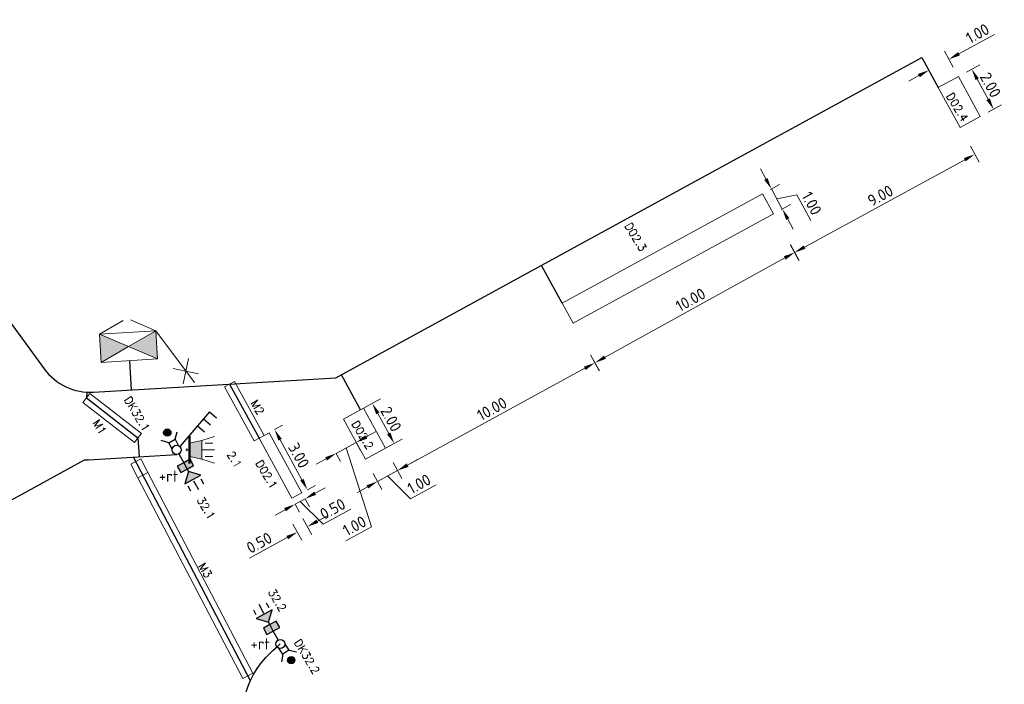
# Model space of a CAD drawing. Header units: metres. Extents: x 0 to 197589, y 0 to 355403.
# Tile 6 of 6: x 197546 to 197589, y 355353 to 355382. Entities that reach past the tile are written whole.
import ezdxf

# ---------------------------------------------------------------- set-up
doc = ezdxf.new("R2010")
doc.units = ezdxf.units.M
for name, color, linetype, lineweight in [('Level 56', 7, 'Continuous', 0), ('N-WA-VW-VRI-MEUBILAIR', 7, 'Continuous', 13), ('O_VRI_AUTOMAAT_BESTAAND', 1, 'Continuous', 0), ('O_VRI_MANTELBUIS_BESTAAND', 1, 'Continuous', 0), ('O_VRI_MAST', 7, 'Continuous', 13), ('O_WEG_L_VRI_NIEUW', 7, 'Continuous', 0), ('O_WEG_T_VRI_MANTELBUIS', 5, 'Continuous', 13), ('O_WEG_VRI_NIEUW_LUSSEN', 210, 'Continuous', 13), ('O_WEG_VRI_NIEUW_TEKST_MEUBILAIR', 7, 'Continuous', 13), ('O_WEG_VRI_TEKST_MANTELBUIS', 7, 'Continuous', 0), ('VRI-MEUBILAIR', 7, 'Continuous', 13), ('X-XX-AL-M', 7, 'Continuous', 18), ('X-XX-AL-T25', 7, 'Continuous', 25)]:
    doc.layers.add(name, color=color, linetype=linetype, lineweight=lineweight)
doc.layers.add('N-WE-VK-KABELTRACE-G', color=30, linetype='Continuous')
doc.styles.add('NLCS-ISO-M200-T25', font='NLCS-ISO.ttf', dxfattribs={"height": 0.5})
doc.styles.add('Styleromans', font='romans.shx')
doc.styles.add('VRI-AH', font='isocp.shx')
doc.dimstyles.new('NLCS-M200-T25-PIJL_L2_H1', dxfattribs={"dimscale": 0.2, "dimtxt": 2.5, "dimasz": 2.5, "dimexe": 2, "dimexo": 2, "dimgap": 0.7, "dimtad": 1, "dimzin": 0, "dimdsep": 46, "dimtxsty": 'NLCS-ISO-M200-T25', "dimcen": 0, "dimdle": 2, "dimclrd": 256, "dimclre": 256, "dimclrt": 256, "dimadec": 1, "dimazin": 0, "dimtfac": 1, "dimtdec": 3, "dimtofl": 0, "dimtmove": 0, "dimatfit": 3, "dimfxl": 2, "dimfxlon": 1, "dimtfillclr": 256, "dimtolj": 1, "dimtzin": 0, "dimlwd": -1, "dimlwe": -1, "dimarcsym": 0})

# ---------------------------------------------------------------- blocks, each defined once
blk = doc.blocks.new('2L20')
at = {"layer": 'Level 56', "linetype": 'Continuous'}
for points in [[(-1.06, 1.107), (-0.517, 0.948), (-0.358, 1.491)], [(-0.179, 0.996), (-0.46, 0.843), (-0.741, 0.689), (-0.588, 0.408), (-0.307, 0.562), (-0.026, 0.715)]]:
    blk.add_hatch(color=7, dxfattribs=at).paths.add_polyline_path(points)
at = {"layer": 'Level 56', "color": 7, "linetype": 'Continuous', "lineweight": 30}
for p, q in [((-0.62, 1.804), (-0.505, 1.593)), ((-1.182, 1.497), (-1.067, 1.286)), ((-0.46, 0.843), (-0.517, 0.948)), ((-0.307, 0.562), (-0.46, 0.843)), ((-0.096, 0.176), (-0.307, 0.562))]:
    blk.add_line(p, q, dxfattribs=at)
at = {"layer": 'Level 56', "color": 7, "linetype": 'Continuous', "lineweight": 30, "flags": 128}
for points in [[(-1.06, 1.107), (-0.517, 0.948), (-0.358, 1.491), (-1.06, 1.107)], [(-0.179, 0.996), (-0.46, 0.843), (-0.741, 0.689), (-0.588, 0.408), (-0.307, 0.562), (-0.026, 0.715), (-0.179, 0.996)]]:
    blk.add_lwpolyline(points, dxfattribs=at)
at = {"layer": 'Level 56', "color": 7, "linetype": 'Continuous', "lineweight": 30}
blk.add_circle((0, 0), 0.2, dxfattribs=at)
blk = doc.blocks.new('2L201')
at = {"layer": 'Level 56', "linetype": 'Continuous'}
for points in [[(0.179, -0.996), (0.46, -0.843), (0.741, -0.689), (0.588, -0.408), (0.307, -0.562), (0.026, -0.715)], [(1.06, -1.107), (0.517, -0.948), (0.358, -1.491)]]:
    blk.add_hatch(color=7, dxfattribs=at).paths.add_polyline_path(points)
at = {"layer": 'Level 56', "color": 7, "linetype": 'Continuous', "lineweight": 30}
for p, q in [((0.096, -0.176), (0.307, -0.562)), ((0.307, -0.562), (0.46, -0.843)), ((0.46, -0.843), (0.517, -0.948)), ((1.182, -1.497), (1.067, -1.286)), ((0.62, -1.804), (0.505, -1.593))]:
    blk.add_line(p, q, dxfattribs=at)
at = {"layer": 'Level 56', "color": 7, "linetype": 'Continuous', "lineweight": 30, "flags": 128}
for points in [[(0.179, -0.996), (0.46, -0.843), (0.741, -0.689), (0.588, -0.408), (0.307, -0.562), (0.026, -0.715), (0.179, -0.996)], [(1.06, -1.107), (0.517, -0.948), (0.358, -1.491), (1.06, -1.107)]]:
    blk.add_lwpolyline(points, dxfattribs=at)
at = {"layer": 'Level 56', "color": 7, "linetype": 'Continuous', "lineweight": 30}
blk.add_circle((0, 0), 0.2, dxfattribs=at)
blk = doc.blocks.new('AnonymousCell')
at = {"layer": 'O_VRI_AUTOMAAT_BESTAAND', "linetype": 'Continuous'}
for points in [[(-1.183, -0.963), (0.017, -0.268), (-1.259, 0.275)], [(1.216, 0.427), (0.017, -0.268), (1.292, -0.811)]]:
    blk.add_hatch(color=7, dxfattribs=at).paths.add_polyline_path(points)
at = {"layer": 'O_VRI_AUTOMAAT_BESTAAND', "color": 7}
for p, q in [((-1.259, 0.275), (-0.221, 0.877)), ((1.216, 0.427), (0.111, 0.897))]:
    blk.add_line(p, q, dxfattribs=at)
at = {"layer": 'O_VRI_AUTOMAAT_BESTAAND', "color": 7, "flags": 128}
for points in [[(1.292, -0.811), (-1.183, -0.963), (-1.259, 0.275), (1.216, 0.427), (1.292, -0.811)], [(-1.183, -0.963), (0.017, -0.268), (-1.259, 0.275), (-1.183, -0.963)], [(1.216, 0.427), (0.017, -0.268), (1.292, -0.811), (1.216, 0.427)]]:
    blk.add_lwpolyline(points, dxfattribs=at)
blk = doc.blocks.new('3L8')
at = {"layer": 'O_WEG_L_VRI_NIEUW', "color": 7, "linetype": 'Continuous', "lineweight": 30}
for p, q in [((1.439, 1.664), (0.131, 0.151)), ((1.178, 1.361), (1.48, 1.1)), ((1.439, 1.664), (1.742, 1.402)), ((0.916, 1.059), (1.219, 0.797))]:
    blk.add_line(p, q, dxfattribs=at)
blk.add_circle((0, 0), 0.2, dxfattribs=at)
blk = doc.blocks.new('DRUKW1')
at = {"layer": 'O_WEG_L_VRI_NIEUW', "color": 7, "linetype": 'Continuous', "lineweight": 30}
for p, q in [((-0.07, 0.463), (0.026, 0.789)), ((-0.351, 0.31), (-0.677, 0.406))]:
    blk.add_line(p, q, dxfattribs=at)
at = {"layer": 'O_WEG_L_VRI_NIEUW', "color": 7, "linetype": 'Continuous', "lineweight": 30, "flags": 128}
blk.add_lwpolyline([(-0.198, 0.029), (-0.351, 0.31), (-0.07, 0.463), (0.083, 0.182)], dxfattribs=at)
at = {"layer": 'O_WEG_L_VRI_NIEUW', "color": 7, "linetype": 'Continuous', "lineweight": 30}
for centre, radius in [((-0.412, 0.755), 0.16), ((0, 0), 0.2)]:
    blk.add_circle(centre, radius, dxfattribs=at)
blk = doc.blocks.new('AnonymousCell3')
at = {"layer": 'O_WEG_L_VRI_NIEUW', "linetype": 'Continuous'}
h = blk.add_hatch(color=7, dxfattribs=at)
edge = h.paths.add_edge_path()
edge.add_arc((-0.267, 0.345), 0.16, 0, 360)
at = {"layer": 'O_WEG_L_VRI_NIEUW', "color": 7, "linetype": 'Continuous', "lineweight": 0}
blk.add_circle((-0.267, 0.345), 0.16, dxfattribs=at)
at = {"color": 7, "linetype": 'Continuous', "lineweight": 0}
blk.add_blockref('DRUKW1', (0.145, -0.41), dxfattribs=at)
blk = doc.blocks.new('DRUKW2')
at = {"layer": 'O_WEG_L_VRI_NIEUW', "color": 7, "linetype": 'Continuous', "lineweight": 30}
for p, q in [((0.378, -0.276), (0.711, -0.342)), ((0.112, -0.455), (0.046, -0.788))]:
    blk.add_line(p, q, dxfattribs=at)
at = {"layer": 'O_WEG_L_VRI_NIEUW', "color": 7, "linetype": 'Continuous', "lineweight": 30, "flags": 128}
blk.add_lwpolyline([(0.2, -0.011), (0.378, -0.276), (0.112, -0.455), (-0.066, -0.189)], dxfattribs=at)
at = {"layer": 'O_WEG_L_VRI_NIEUW', "color": 7, "linetype": 'Continuous', "lineweight": 30}
for centre, radius in [((0, 0), 0.2), ((0.479, -0.715), 0.16)]:
    blk.add_circle(centre, radius, dxfattribs=at)
blk = doc.blocks.new('AnonymousCell4')
at = {"layer": 'O_WEG_L_VRI_NIEUW', "linetype": 'Continuous'}
h = blk.add_hatch(color=7, dxfattribs=at)
edge = h.paths.add_edge_path()
edge.add_arc((0.297, -0.319), 0.16, 0, 360)
at = {"layer": 'O_WEG_L_VRI_NIEUW', "color": 7, "linetype": 'Continuous', "lineweight": 0}
blk.add_circle((0.297, -0.319), 0.16, dxfattribs=at)
at = {"color": 7, "linetype": 'Continuous', "lineweight": 0}
blk.add_blockref('DRUKW2', (-0.182, 0.395), dxfattribs=at)
blk = doc.blocks.new('RATEL')
at = {"layer": 'X-XX-AL-T25', "insert": (-0.568, -0.963), "char_height": 0.5, "attachment_point": 1, "style": 'NLCS-ISO-M200-T25'}
blk.add_mtext_dynamic_manual_height_columns('+rt', width=3.4761, gutter_width=5, heights=[0], dxfattribs=at)
blk = doc.blocks.new('3LTEST')
at = {"layer": 'VRI-MEUBILAIR', "linetype": 'Continuous'}
blk.add_hatch(color=256, dxfattribs=at).paths.add_polyline_path([(0.913, -0.526), (0.913, 0.002), (0.913, 0.53), (0.193, 0.386), (0.193, -0.382)])
at = {"layer": 'VRI-MEUBILAIR'}
for p, q in [((0.913, 0.53), (1.633, 0.77)), ((0.001, 0.002), (0.193, 0.002)), ((0.913, 0.002), (1.633, 0.002)), ((1.537, 0.386), (1.105, 0.386)), ((0.913, -0.526), (1.633, -0.766)), ((1.537, -0.382), (1.105, -0.382))]:
    blk.add_line(p, q, dxfattribs=at)
at = {"layer": 'VRI-MEUBILAIR', "flags": 128}
blk.add_lwpolyline([(0.913, -0.526), (0.913, 0.002), (0.913, 0.53), (0.193, 0.386), (0.193, -0.382), (0.913, -0.526)], dxfattribs=at)
blk = doc.blocks.new('3L30P')
at = {"linetype": 'Continuous'}
blk.add_blockref('3LTEST', (-0.001, -0.002), dxfattribs=at)
blk = doc.blocks.new('*U85')
at = {"layer": 'N-WA-VW-VRI-MEUBILAIR'}
for q in [(-0.23, 0.97), (-0.23, -0.97)]:
    blk.add_line((-0.23, 0), q, dxfattribs=at)
at = {"layer": 'N-WA-VW-VRI-MEUBILAIR', "xscale": 12, "yscale": 12, "zscale": 12, "rotation": 4.910378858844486e-10}
blk.add_blockref('3L30P', (-0.82, 0), dxfattribs=at)
blk = doc.blocks.new('*D87')
at = {"layer": 'Defpoints', "color": 0, "transparency": 16777216}
for p in [(197569.501, 355369.048), (197570.72, 355366.816), (197560.856, 355364.326)]:
    blk.add_point(p, dxfattribs=at)
at = {"layer": 'X-XX-AL-M', "transparency": 16777216}
for p, q in [((197570.528, 355367.167), (197570.912, 355366.465)), ((197562.514, 355362.334), (197570.281, 355366.576)), ((197561.884, 355362.445), (197562.267, 355361.743))]:
    blk.add_line(p, q, dxfattribs=at)
for points in [[(197570.241, 355366.649), (197570.321, 355366.503), (197570.72, 355366.816)], [(197562.474, 355362.407), (197562.554, 355362.26), (197562.075, 355362.094)]]:
    blk.add_solid(points, dxfattribs=at)
at = {"layer": 'X-XX-AL-M', "transparency": 16777216, "insert": (197566.211, 355364.797), "char_height": 0.5, "attachment_point": 5, "rotation": 28.6466, "style": 'NLCS-ISO-M200-T25'}
blk.add_mtext('\\A1;10.00', dxfattribs=at)
blk = doc.blocks.new('*D88')
at = {"layer": 'Defpoints', "color": 0, "transparency": 16777216}
for p in [(197578.309, 355373.782), (197579.484, 355371.654), (197569.554, 355368.95)]:
    blk.add_point(p, dxfattribs=at)
at = {"layer": 'X-XX-AL-M', "transparency": 16777216}
for p, q in [((197579.291, 355372.004), (197579.677, 355371.304)), ((197571.167, 355367.063), (197579.046, 355371.412)), ((197570.536, 355367.171), (197570.922, 355366.471))]:
    blk.add_line(p, q, dxfattribs=at)
for points in [[(197579.006, 355371.485), (197579.087, 355371.339), (197579.484, 355371.654)], [(197571.127, 355367.136), (197571.207, 355366.99), (197570.729, 355366.821)]]:
    blk.add_solid(points, dxfattribs=at)
at = {"layer": 'X-XX-AL-M', "transparency": 16777216, "insert": (197574.918, 355369.579), "char_height": 0.5, "attachment_point": 5, "rotation": 28.8983, "style": 'NLCS-ISO-M200-T25'}
blk.add_mtext('\\A1;10.00', dxfattribs=at)
blk = doc.blocks.new('*D89')
at = {"layer": 'Defpoints', "color": 0, "transparency": 16777216}
for p in [(197586.212, 355378.089), (197587.375, 355375.954), (197578.309, 355373.782)]:
    blk.add_point(p, dxfattribs=at)
at = {"layer": 'X-XX-AL-M', "transparency": 16777216}
for p, q in [((197587.184, 355376.305), (197587.567, 355375.603)), ((197579.911, 355371.887), (197586.936, 355375.715)), ((197579.281, 355371.999), (197579.664, 355371.296))]:
    blk.add_line(p, q, dxfattribs=at)
for points in [[(197586.896, 355375.788), (197586.976, 355375.642), (197587.375, 355375.954)], [(197579.872, 355371.96), (197579.951, 355371.814), (197579.472, 355371.648)]]:
    blk.add_solid(points, dxfattribs=at)
at = {"layer": 'X-XX-AL-M', "transparency": 16777216, "insert": (197583.237, 355374.143), "char_height": 0.5, "attachment_point": 5, "rotation": 28.587, "style": 'NLCS-ISO-M200-T25'}
blk.add_mtext('\\A1;9.00', dxfattribs=at)
blk = doc.blocks.new('*D99')
at = {"layer": 'Defpoints', "color": 0, "transparency": 16777216}
for p in [(197578.069, 355374.221), (197578.549, 355373.344), (197578.939, 355373.557)]:
    blk.add_point(p, dxfattribs=at)
at = {"layer": 'X-XX-AL-M', "transparency": 16777216}
for p, q in [((197578.22, 355374.873), (197577.981, 355375.312)), ((197578.42, 355374.413), (197578.811, 355374.626)), ((197578.46, 355374.435), (197578.939, 355373.557)), ((197578.7, 355373.996), (197579.578, 355374.182)), ((197579.578, 355374.182), (197580.192, 355373.058)), ((197578.9, 355373.535), (197579.291, 355373.749)), ((197579.179, 355373.118), (197579.419, 355372.679))]:
    blk.add_line(p, q, dxfattribs=at)
for points in [[(197578.294, 355374.913), (197578.147, 355374.833), (197578.46, 355374.435)], [(197579.252, 355373.158), (197579.106, 355373.078), (197578.939, 355373.557)]]:
    blk.add_solid(points, dxfattribs=at)
at = {"layer": 'X-XX-AL-M', "transparency": 16777216, "insert": (197580.227, 355373.807), "char_height": 0.5, "attachment_point": 5, "rotation": 298.6466, "style": 'NLCS-ISO-M200-T25'}
blk.add_mtext('\\A1;1.00', dxfattribs=at)
blk = doc.blocks.new('*D100')
at = {"layer": 'Defpoints', "color": 0, "transparency": 16777216}
for p in [(197559.703, 355364.352), (197561.925, 355363.286), (197560.661, 355362.596)]:
    blk.add_point(p, dxfattribs=at)
at = {"layer": 'X-XX-AL-M', "transparency": 16777216}
for p, q in [((197560.615, 355364.85), (197561.318, 355365.233)), ((197561.206, 355364.603), (197561.685, 355363.725)), ((197561.574, 355363.094), (197562.276, 355363.478))]:
    blk.add_line(p, q, dxfattribs=at)
for points in [[(197561.279, 355364.642), (197561.133, 355364.563), (197560.967, 355365.041)], [(197561.758, 355363.765), (197561.612, 355363.685), (197561.925, 355363.286)]]:
    blk.add_solid(points, dxfattribs=at)
at = {"layer": 'X-XX-AL-M', "transparency": 16777216, "insert": (197561.788, 355364.351), "char_height": 0.5, "attachment_point": 5, "rotation": 298.626, "style": 'NLCS-ISO-M200-T25'}
blk.add_mtext('\\A1;2.00', dxfattribs=at)
blk = doc.blocks.new('*D101')
at = {"layer": 'Defpoints', "color": 0, "transparency": 16777216}
for p in [(197586.657, 355379.363), (197588.202, 355377.927), (197587.614, 355377.607)]:
    blk.add_point(p, dxfattribs=at)
at = {"layer": 'X-XX-AL-M', "transparency": 16777216}
for p, q in [((197587.008, 355379.554), (197587.596, 355379.875)), ((197587.484, 355379.244), (197587.962, 355378.366)), ((197587.965, 355377.798), (197588.553, 355378.118))]:
    blk.add_line(p, q, dxfattribs=at)
for points in [[(197587.557, 355379.284), (197587.411, 355379.204), (197587.245, 355379.683)], [(197588.036, 355378.406), (197587.889, 355378.326), (197588.202, 355377.927)]]:
    blk.add_solid(points, dxfattribs=at)
at = {"layer": 'X-XX-AL-M', "transparency": 16777216, "insert": (197588.066, 355378.992), "char_height": 0.5, "attachment_point": 5, "rotation": 298.587, "style": 'NLCS-ISO-M200-T25'}
blk.add_mtext('\\A1;2.00', dxfattribs=at)
blk = doc.blocks.new('*D108')
at = {"layer": 'Defpoints', "color": 0, "transparency": 16777216}
for p in [(197586.244, 355380.12), (197587.614, 355377.607), (197586.735, 355377.128)]:
    blk.add_point(p, dxfattribs=at)
at = {"layer": 'X-XX-AL-M', "transparency": 16777216}
for p, q in [((197586.683, 355380.359), (197588.246, 355381.211)), ((197586.435, 355379.769), (197586.052, 355380.471)), ((197585.557, 355379.29), (197585.174, 355379.993)), ((197584.927, 355379.402), (197584.488, 355379.163))]:
    blk.add_line(p, q, dxfattribs=at)
for points in [[(197586.643, 355380.432), (197586.723, 355380.286), (197586.244, 355380.12)], [(197584.887, 355379.475), (197584.967, 355379.329), (197585.366, 355379.642)]]:
    blk.add_solid(points, dxfattribs=at)
at = {"layer": 'X-XX-AL-M', "transparency": 16777216, "insert": (197587.497, 355381.247), "char_height": 0.5, "attachment_point": 5, "rotation": 28.587, "style": 'NLCS-ISO-M200-T25'}
blk.add_mtext('\\A1;1.00', dxfattribs=at)
blk = doc.blocks.new('*D125')
at = {"layer": 'Defpoints', "color": 0, "transparency": 16777216}
for p in [(197556.684, 355363.888), (197556.44, 355363.755), (197557.877, 355361.122)]:
    blk.add_point(p, dxfattribs=at)
at = {"layer": 'X-XX-AL-M', "transparency": 16777216}
for p, q in [((197556.684, 355363.888), (197557.035, 355364.08)), ((197557.881, 355361.694), (197556.923, 355363.449)), ((197558.121, 355361.256), (197558.472, 355361.447))]:
    blk.add_line(p, q, dxfattribs=at)
for points in [[(197556.996, 355363.489), (197556.85, 355363.409), (197556.684, 355363.888)], [(197557.954, 355361.734), (197557.808, 355361.655), (197558.121, 355361.256)]]:
    blk.add_solid(points, dxfattribs=at)
at = {"layer": 'X-XX-AL-M', "transparency": 16777216, "insert": (197557.745, 355362.759), "char_height": 0.5, "attachment_point": 5, "rotation": 298.626, "style": 'NLCS-ISO-M200-T25'}
blk.add_mtext('\\A1;3.00', dxfattribs=at)
blk = doc.blocks.new('*D126')
at = {"layer": 'Defpoints', "color": 0, "transparency": 16777216}
for p in [(197561.539, 355363.075), (197560.661, 355362.596), (197562.072, 355362.099)]:
    blk.add_point(p, dxfattribs=at)
at = {"layer": 'X-XX-AL-M', "transparency": 16777216}
for p, q in [((197562.511, 355362.338), (197562.95, 355362.578)), ((197561.88, 355362.45), (197562.263, 355361.748)), ((197561.002, 355361.971), (197561.386, 355361.269)), ((197561.194, 355361.62), (197562.072, 355362.099)), ((197561.633, 355361.859), (197562.643, 355360.861)), ((197560.755, 355361.38), (197560.316, 355361.141)), ((197562.643, 355360.861), (197563.766, 355361.474))]:
    blk.add_line(p, q, dxfattribs=at)
for points in [[(197562.471, 355362.411), (197562.551, 355362.265), (197562.072, 355362.099)], [(197560.715, 355361.453), (197560.795, 355361.307), (197561.194, 355361.62)]]:
    blk.add_solid(points, dxfattribs=at)
at = {"layer": 'X-XX-AL-M', "transparency": 16777216, "insert": (197563.017, 355361.51), "char_height": 0.5, "attachment_point": 5, "rotation": 28.626, "style": 'NLCS-ISO-M200-T25'}
blk.add_mtext('\\A1;1.00', dxfattribs=at)
blk = doc.blocks.new('*D127')
at = {"layer": 'Defpoints', "color": 0, "transparency": 16777216}
for p in [(197557.438, 355360.883), (197557.877, 355361.122), (197557.58, 355360.622)]:
    blk.add_point(p, dxfattribs=at)
at = {"layer": 'X-XX-AL-M', "transparency": 16777216}
for p, q in [((197558.458, 355361.101), (197558.897, 355361.34)), ((197558.019, 355360.861), (197557.58, 355360.622)), ((197558.019, 355360.861), (197558.211, 355360.51)), ((197557.58, 355360.622), (197557.772, 355360.271)), ((197557.8, 355360.741), (197558.81, 355359.743)), ((197558.81, 355359.743), (197560.021, 355360.404)), ((197557.142, 355360.382), (197556.703, 355360.143))]:
    blk.add_line(p, q, dxfattribs=at)
for points in [[(197558.418, 355361.174), (197558.498, 355361.028), (197558.019, 355360.861)], [(197557.102, 355360.455), (197557.182, 355360.309), (197557.58, 355360.622)]]:
    blk.add_solid(points, dxfattribs=at)
at = {"layer": 'X-XX-AL-M', "transparency": 16777216, "insert": (197559.228, 355360.416), "char_height": 0.5, "attachment_point": 5, "rotation": 28.626, "style": 'NLCS-ISO-M200-T25'}
blk.add_mtext('\\A1;0.50', dxfattribs=at)
blk = doc.blocks.new('*D128')
at = {"layer": 'Defpoints', "color": 0, "transparency": 16777216}
for p in [(197560.252, 355363.346), (197560.261, 355363.329), (197559.374, 355362.867)]:
    blk.add_point(p, dxfattribs=at)
at = {"layer": 'X-XX-AL-M', "transparency": 16777216}
for p, q in [((197560.7, 355363.568), (197561.139, 355363.808)), ((197559.383, 355362.85), (197560.261, 355363.329)), ((197559.822, 355363.089), (197560.933, 355359.636)), ((197560.261, 355363.329), (197560.453, 355362.978)), ((197558.945, 355362.61), (197558.506, 355362.371)), ((197559.383, 355362.85), (197559.575, 355362.499)), ((197560.933, 355359.636), (197559.81, 355359.023))]:
    blk.add_line(p, q, dxfattribs=at)
for points in [[(197560.66, 355363.642), (197560.74, 355363.495), (197560.261, 355363.329)], [(197558.905, 355362.683), (197558.984, 355362.537), (197559.383, 355362.85)]]:
    blk.add_solid(points, dxfattribs=at)
at = {"layer": 'X-XX-AL-M', "transparency": 16777216, "insert": (197560.185, 355359.672), "char_height": 0.5, "attachment_point": 5, "rotation": 28.626, "style": 'NLCS-ISO-M200-T25'}
blk.add_mtext('\\A1;1.00', dxfattribs=at)
blk = doc.blocks.new('*D129')
at = {"layer": 'Defpoints', "color": 0, "transparency": 16777216}
for p in [(197557.438, 355360.883), (197556.999, 355360.643), (197557.679, 355359.397)]:
    blk.add_point(p, dxfattribs=at)
at = {"layer": 'X-XX-AL-M', "transparency": 16777216}
for p, q in [((197557.927, 355359.988), (197558.31, 355359.285)), ((197558.557, 355359.876), (197558.996, 355360.116)), ((197557.488, 355359.748), (197557.871, 355359.046)), ((197557.24, 355359.157), (197555.59, 355358.257))]:
    blk.add_line(p, q, dxfattribs=at)
for points in [[(197558.517, 355359.949), (197558.597, 355359.803), (197558.118, 355359.637)], [(197557.2, 355359.231), (197557.28, 355359.084), (197557.679, 355359.397)]]:
    blk.add_solid(points, dxfattribs=at)
at = {"layer": 'X-XX-AL-M', "transparency": 16777216, "insert": (197556.009, 355358.93), "char_height": 0.5, "attachment_point": 5, "rotation": 28.626, "style": 'NLCS-ISO-M200-T25'}
blk.add_mtext('\\A1;0.50', dxfattribs=at)
blk = doc.blocks.new('dcf')
at = {"layer": 'N-WA-VW-VRI-MEUBILAIR'}
for points in [[(197005.927, 354871.225), (197006.774, 354871.992)], [(197005.967, 354872.032), (197006.734, 354871.185)], [(197004.144, 354871.609), (197006.977, 354871.609)]]:
    blk.add_lwpolyline(points, dxfattribs=at)

msp = doc.modelspace()

# ---------------------------------------------------------------- linework, layer by layer
at = {"layer": 'Level 56', "color": 7, "linetype": 'Continuous', "lineweight": 30}
for p, q in [((197553.13, 355361.652), (197553.341, 355361.266)), ((197555.986, 355356.239), (197556.196, 355355.852))]:
    msp.add_line(p, q, dxfattribs=at)
at = {"layer": 'N-WA-VW-VRI-MEUBILAIR', "const_width": 0.1}
msp.add_lwpolyline([(197552.947, 355363.606), (197552.947, 355362.4)], dxfattribs=at)
at = {"layer": 'N-WE-VK-KABELTRACE-G', "lineweight": 30}
for p, q in [((197569.293, 355369.427), (197568.387, 355371.085)), ((197550.316, 355366.91), (197550.392, 355365.626)), ((197560.449, 355364.759), (197559.613, 355366.288)), ((197555.62, 355352.884), (197550.496, 355362.688))]:
    msp.add_line(p, q, dxfattribs=at)
for points in [[(197530.047, 355360.531), (197533.142, 355362.171), (197533.425, 355362.391), (197540.724, 355368.052), (197541, 355368.266), (197543.825, 355370.329), (197546.585, 355366.551, 0.254961), (197548.751, 355365.53), (197559.369, 355366.155), (197574.458, 355374.405), (197585.059, 355380.2), (197585.778, 355378.884)], [(197578.623, 355300.714), (197579.397, 355301.19), (197576.17, 355306.362), (197571.211, 355314.866), (197566.407, 355323.345), (197565.476, 355324.929), (197563.58, 355328.159), (197561.724, 355331.319), (197564.354, 355332.751), (197559.988, 355340.893), (197559.9, 355340.846), (197558.127, 355344.151), (197556.373, 355347.585), (197555.688, 355348.924, -0.287743), (197556.106, 355353.689, -0.031398), (197556.934, 355354.5)]]:
    msp.add_lwpolyline(points, format="xyb", dxfattribs=at)
for points in [[(197554.708, 355365.88), (197556.001, 355363.515)], [(197548.447, 355365.531), (197548.432, 355365.278), (197550.694, 355363.525), (197550.743, 355362.702)], [(197542.878, 355359.571), (197548.346, 355362.561), (197548.532, 355362.572), (197552.404, 355362.8)]]:
    msp.add_lwpolyline(points, dxfattribs=at)
at = {"layer": 'O_VRI_MANTELBUIS_BESTAAND', "linetype": 'Continuous'}
for p, q in [((197548.279, 355365.081), (197548.432, 355365.278)), ((197548.279, 355365.081), (197550.541, 355363.328)), ((197550.541, 355363.328), (197550.694, 355363.525)), ((197550.689, 355361.778), (197550.911, 355361.894)), ((197550.689, 355361.778), (197555.288, 355352.981)), ((197555.288, 355352.981), (197555.51, 355353.096))]:
    msp.add_line(p, q, dxfattribs=at)
at = {"layer": 'O_VRI_MANTELBUIS_BESTAAND'}
for p, q in [((197548.585, 355365.476), (197548.432, 355365.278)), ((197548.585, 355365.476), (197550.847, 355363.723)), ((197548.279, 355365.081), (197550.541, 355363.328)), ((197550.847, 355363.723), (197550.694, 355363.525)), ((197550.689, 355361.778), (197555.288, 355352.981)), ((197551.132, 355362.01), (197550.911, 355361.894)), ((197551.132, 355362.01), (197555.731, 355353.212)), ((197555.731, 355353.212), (197555.51, 355353.096))]:
    msp.add_line(p, q, dxfattribs=at)
at = {"layer": 'O_VRI_MAST'}
for centre in [(197552.392, 355363.003), (197556.934, 355354.5)]:
    msp.add_circle(centre, 0.2, dxfattribs=at)
at = {"layer": 'O_WEG_T_VRI_MANTELBUIS', "linetype": 'Continuous'}
for p, q in [((197554.488, 355365.76), (197554.708, 355365.88)), ((197554.488, 355365.76), (197555.782, 355363.395)), ((197555.782, 355363.395), (197556.001, 355363.515)), ((197550.379, 355362.372), (197550.601, 355362.488)), ((197550.379, 355362.372), (197550.689, 355361.778)), ((197550.689, 355361.778), (197550.911, 355361.894))]:
    msp.add_line(p, q, dxfattribs=at)
at = {"layer": 'O_WEG_T_VRI_MANTELBUIS'}
for p, q in [((197554.488, 355365.76), (197555.782, 355363.395)), ((197554.927, 355366), (197554.708, 355365.88)), ((197554.927, 355366), (197556.22, 355363.635)), ((197556.22, 355363.635), (197556.001, 355363.515)), ((197550.822, 355362.603), (197550.601, 355362.488)), ((197550.822, 355362.603), (197551.132, 355362.01)), ((197550.379, 355362.372), (197550.689, 355361.778)), ((197551.132, 355362.01), (197550.911, 355361.894))]:
    msp.add_line(p, q, dxfattribs=at)
at = {"layer": 'O_WEG_VRI_NIEUW_LUSSEN', "flags": 128}
for points in [[(197586.657, 355379.363), (197587.614, 355377.607), (197586.735, 355377.128), (197585.778, 355378.884), (197586.657, 355379.363)], [(197578.549, 355373.344), (197578.069, 355374.221), (197569.293, 355369.427), (197569.773, 355368.549), (197578.549, 355373.344)]]:
    msp.add_lwpolyline(points, dxfattribs=at)
at = {"layer": 'O_WEG_VRI_NIEUW_LUSSEN'}
msp.add_lwpolyline([(197560.661, 355362.596), (197559.703, 355364.352), (197560.581, 355364.831), (197561.539, 355363.075)], close=True, dxfattribs=at)
msp.add_lwpolyline([(197557.877, 355361.122), (197556.44, 355363.755), (197556.001, 355363.515), (197557.438, 355360.883), (197557.877, 355361.122)], dxfattribs=at)

# ---------------------------------------------------------------- block references
at = {"color": 7}
msp.add_blockref('AnonymousCell', (197550.262, 355367.797), dxfattribs=at)
at = {"color": 7, "linetype": 'Continuous', "lineweight": 0}
for name, p in [('3L8', (197552.392, 355363.003)), ('AnonymousCell3', (197552.247, 355363.414)), ('2L201', (197552.392, 355363.003)), ('RATEL', (197552.172, 355363.064)), ('2L20', (197556.934, 355354.5)), ('RATEL', (197556.191, 355355.714)), ('AnonymousCell4', (197557.116, 355354.105))]:
    msp.add_blockref(name, p, dxfattribs=at)
at = {"layer": 'N-WA-VW-VRI-MEUBILAIR', "rotation": 306.5784096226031}
msp.add_blockref('dcf', (-204824.525, 302094.934), dxfattribs=at)
at = {"layer": 'N-WA-VW-VRI-MEUBILAIR', "xscale": 0.06400000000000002, "yscale": 0.06400000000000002, "zscale": 0.06400000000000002}
msp.add_blockref('*U85', (197552.851, 355363.003), dxfattribs=at)

# ---------------------------------------------------------------- texts
at = {"layer": 'O_WEG_VRI_NIEUW_TEKST_MEUBILAIR', "char_height": 0.35, "attachment_point": 4, "rotation": 301.1527, "line_spacing_factor": 0.8, "style": 'Styleromans'}
for s, insert in [('D02.4', (197586.26, 355378.607)), ('{\\C256;D02.3}', (197572.161, 355372.919)), ('{\\C256;DK32.1}', (197550.217, 355365.298)), ('{\\C256;D02.2}', (197560.186, 355364.239)), ('{\\C256;2.1}', (197554.73, 355362.9)), ('{\\C256;D02.1}', (197555.979, 355362.514)), ('{\\C256;32.1}', (197553.409, 355360.903)), ('{\\C256;32.2}', (197556.53, 355356.869)), ('{\\C256;DK32.2}', (197557.667, 355354.663))]:
    msp.add_mtext(s, dxfattribs=dict(at, insert=insert))
at = {"layer": 'O_WEG_VRI_TEKST_MANTELBUIS', "char_height": 0.35, "attachment_point": 4, "rotation": 301.1527, "line_spacing_factor": 0.8, "style": 'VRI-AH'}
for s, insert in [('{\\Fromans|c0;\\C256;M2}', (197555.762, 355365.149)), ('{\\Fromans|c0;\\C256;M1}', (197548.848, 355364.291)), ('{\\Fromans|c0;\\C256;M3}', (197553.472, 355358.008))]:
    msp.add_mtext(s, dxfattribs=dict(at, insert=insert))

# ---------------------------------------------------------------- dimensions: what is measured, and where the dimension line sits
at = {"layer": 'X-XX-AL-M'}
for p1, p2, distance, picture, middle in [((197586.735, 355377.128), (197587.614, 355377.607), 2.862, '*D108', (197587.497, 355381.247)), ((197578.309, 355373.782), (197586.212, 355378.089), -2.431, '*D89', (197583.237, 355374.143)), ((197569.554, 355368.95), (197578.309, 355373.782), -2.431, '*D88', (197574.918, 355369.579)), ((197559.703, 355364.352), (197560.661, 355362.596), 1.44, '*D100', (197561.788, 355364.351)), ((197557.877, 355361.122), (197556.44, 355363.755), -0.278, '*D125', (197557.745, 355362.759)), ((197557.438, 355360.883), (197556.999, 355360.643), 1.42, '*D129', (197556.009, 355358.93))]:
    dim = msp.add_aligned_dim(p1=p1, p2=p2, distance=distance, dimstyle='NLCS-M200-T25-PIJL_L2_H1', dxfattribs=at)
    dim.commit()
    dim.dimension.update_dxf_attribs({"geometry": picture, "text_midpoint": middle})
for p1, p2, distance, picture, middle in [((197586.657, 355379.363), (197587.614, 355377.607), 0.67, '*D101', (197588.066, 355378.992)), ((197578.069, 355374.221), (197578.549, 355373.344), 0.445, '*D99', (197579.988, 355374.246)), ((197560.661, 355362.596), (197561.539, 355363.075), -1.113, '*D126', (197562.579, 355361.27)), ((197557.877, 355361.122), (197557.438, 355360.883), 0.298, '*D127', (197558.746, 355360.153))]:
    dim = msp.add_aligned_dim(p1=p1, p2=p2, distance=distance, dimstyle='NLCS-M200-T25-PIJL_L2_H1', override={"dimtmove": 1}, dxfattribs=at)
    dim.commit()
    dim.dimension.update_dxf_attribs({"geometry": picture, "text_midpoint": middle})
dim = msp.add_aligned_dim(p1=(197560.856, 355364.326), p2=(197569.501, 355369.048), distance=-2.543, text='10.00', dimstyle='NLCS-M200-T25-PIJL_L2_H1', dxfattribs=at)
dim.commit()
dim.dimension.update_dxf_attribs({"geometry": '*D87', "text_midpoint": (197566.211, 355364.797)})
dim = msp.add_linear_dim(base=(197560.261, 355363.329), p1=(197559.374, 355362.867), p2=(197560.252, 355363.346), angle=28.626, dimstyle='NLCS-M200-T25-PIJL_L2_H1', override={"dimtmove": 1}, dxfattribs=at)
dim.commit()
dim.dimension.update_dxf_attribs({"geometry": '*D128', "text_midpoint": (197560.81, 355359.569), "dimtype": 161})

doc.saveas('drawing.dxf')
